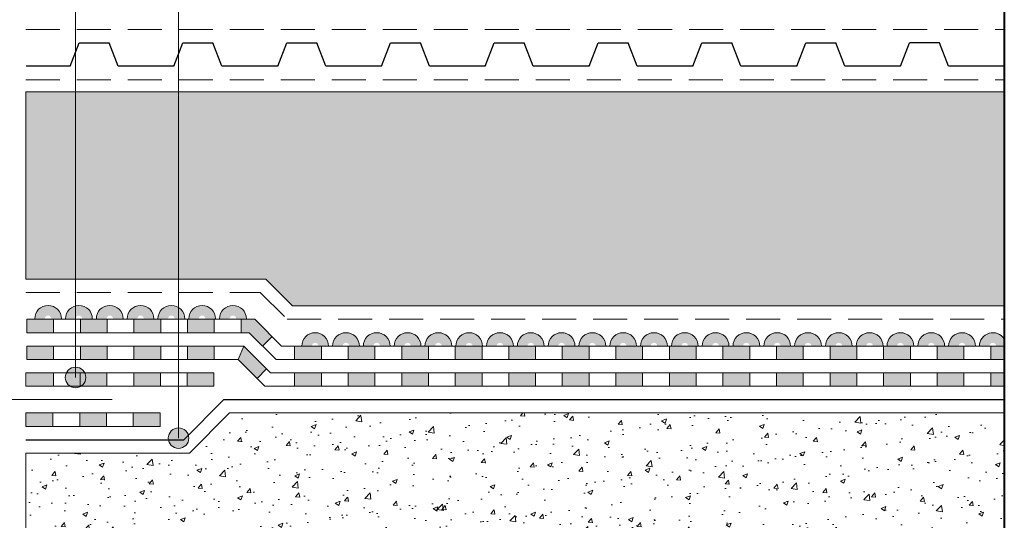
# Model space of a CAD drawing. Header units: metres. Extents: x 321 to 537, y 134 to 342.
# Tile 3 of 9: x 400 to 436, y 188 to 207. Entities that reach past the tile are written whole.
import ezdxf

# ---------------------------------------------------------------- set-up
doc = ezdxf.new("R2010")
doc.units = ezdxf.units.M
doc.header["$LTSCALE"] = 0.2
doc.linetypes.add('TRAZOS2', pattern=[9.524999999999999, 6.35, -3.175])
doc.layers.get('0').update_dxf_attribs({"lineweight": 13})
doc.layers.add('Sombreados', color=7, linetype='Continuous', lineweight=13)
doc.layers.add('Textos', color=7, linetype='Continuous')

msp = doc.modelspace()

# ---------------------------------------------------------------- hatches: boundary and pattern name
for points in [[(400.2558010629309, 195.4755107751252), (400.6331447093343, 195.4755107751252, -1), (400.8784574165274, 195.4755107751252), (401.2558010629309, 195.4755107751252, 1)], [(401.4063121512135, 195.4755107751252), (401.783655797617, 195.4755107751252, -1), (402.0289685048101, 195.4755107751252), (402.4063121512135, 195.4755107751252, 1)], [(402.5568232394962, 195.4755107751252), (402.9341668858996, 195.4755107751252, -1), (403.1794795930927, 195.4755107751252), (403.5568232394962, 195.4755107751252, 1)], [(403.7073343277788, 195.4755107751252), (404.0846779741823, 195.4755107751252, -1), (404.3299906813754, 195.4755107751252), (404.7073343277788, 195.4755107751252, 1)], [(404.8578454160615, 195.4755107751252), (405.2351890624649, 195.4755107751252, -1), (405.480501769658, 195.4755107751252), (405.8578454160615, 195.4755107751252, 1)], [(406.0083565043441, 195.4755107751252), (406.3857001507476, 195.4755107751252, -1), (406.6310128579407, 195.4755107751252), (407.0083565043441, 195.4755107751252, 1)], [(407.1588675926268, 195.4755107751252), (407.5362112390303, 195.4755107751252, -1), (407.7815239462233, 195.4755107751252), (408.1588675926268, 195.4755107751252, 1)], [(410.2287776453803, 194.4570964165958), (410.6061212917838, 194.4570964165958, -1), (410.8514339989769, 194.4570964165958), (411.2287776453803, 194.4570964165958, 1)], [(411.379288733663, 194.4570964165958), (411.7566323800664, 194.4570964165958, -1), (412.0019450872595, 194.4570964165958), (412.379288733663, 194.4570964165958, 1)], [(412.5297998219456, 194.4570964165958), (412.9071434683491, 194.4570964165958, -1), (413.1524561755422, 194.4570964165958), (413.5297998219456, 194.4570964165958, 1)], [(413.6803109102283, 194.4570964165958), (414.0576545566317, 194.4570964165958, -1), (414.3029672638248, 194.4570964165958), (414.6803109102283, 194.4570964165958, 1)], [(414.8308219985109, 194.4570964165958), (415.2081656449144, 194.4570964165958, -1), (415.4534783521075, 194.4570964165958), (415.8308219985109, 194.4570964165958, 1)], [(415.9813330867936, 194.4570964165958), (416.3586767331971, 194.4570964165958, -1), (416.6039894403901, 194.4570964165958), (416.9813330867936, 194.4570964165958, 1)], [(417.1318441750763, 194.4570964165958), (417.5091878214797, 194.4570964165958, -1), (417.7545005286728, 194.4570964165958), (418.1318441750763, 194.4570964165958, 1)], [(418.2823552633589, 194.4570964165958), (418.6596989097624, 194.4570964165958, -1), (418.9050116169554, 194.4570964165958), (419.2823552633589, 194.4570964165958, 1)], [(419.4328663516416, 194.4570964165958), (419.810209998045, 194.4570964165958, -1), (420.0555227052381, 194.4570964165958), (420.4328663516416, 194.4570964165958, 1)], [(420.5833774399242, 194.4570964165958), (420.9607210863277, 194.4570964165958, -1), (421.2060337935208, 194.4570964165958), (421.5833774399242, 194.4570964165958, 1)], [(421.7338885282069, 194.4570964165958), (422.1112321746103, 194.4570964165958, -1), (422.3565448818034, 194.4570964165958), (422.7338885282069, 194.4570964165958, 1)], [(422.8843996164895, 194.4570964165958), (423.261743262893, 194.4570964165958, -1), (423.5070559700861, 194.4570964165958), (423.8843996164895, 194.4570964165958, 1)], [(424.0349107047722, 194.4570964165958), (424.4122543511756, 194.4570964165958, -1), (424.6575670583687, 194.4570964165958), (425.0349107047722, 194.4570964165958, 1)], [(425.1854217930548, 194.4570964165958), (425.5627654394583, 194.4570964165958, -1), (425.8080781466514, 194.4570964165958), (426.1854217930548, 194.4570964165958, 1)], [(426.3359328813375, 194.4570964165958), (426.713276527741, 194.4570964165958, -1), (426.958589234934, 194.4570964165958), (427.3359328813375, 194.4570964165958, 1)], [(427.4864439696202, 194.4570964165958), (427.8637876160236, 194.4570964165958, -1), (428.1091003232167, 194.4570964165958), (428.4864439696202, 194.4570964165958, 1)], [(428.6369550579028, 194.4570964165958), (429.0142987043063, 194.4570964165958, -1), (429.2596114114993, 194.4570964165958), (429.6369550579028, 194.4570964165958, 1)], [(429.7874661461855, 194.4570964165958), (430.1648097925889, 194.4570964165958, -1), (430.410122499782, 194.4570964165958), (430.7874661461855, 194.4570964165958, 1)], [(430.9379772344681, 194.4570964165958), (431.3153208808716, 194.4570964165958, -1), (431.5606335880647, 194.4570964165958), (431.9379772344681, 194.4570964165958, 1)], [(432.0884883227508, 194.4570964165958), (432.4658319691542, 194.4570964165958, -1), (432.7111446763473, 194.4570964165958), (433.0884883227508, 194.4570964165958, 1)], [(433.2389994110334, 194.4570964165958), (433.6163430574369, 194.4570964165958, -1), (433.86165576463, 194.4570964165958), (434.2389994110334, 194.4570964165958, 1)], [(434.3895104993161, 194.4570964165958), (434.7668541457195, 194.4570964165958, -1), (435.0121668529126, 194.4570964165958), (435.3895104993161, 194.4570964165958, 1)]]:
    msp.add_hatch(color=1).paths.add_polyline_path(points)
at = {"layer": 'Sombreados'}
h = msp.add_hatch(dxfattribs=at)
h.set_pattern_fill('HONEY', color=256, scale=0.25, angle=90, style=0)
h.set_pattern_definition([(90, (0, -4.793185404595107), (-0.6874074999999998, 1.190625), [0.79375, -1.5875]), (209.9999999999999, (0, -4.793185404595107), (-0.6874077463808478, -1.190624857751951), [0.79375, -1.5875]), (150, (0, -4.793185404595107), (-1.374815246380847, 1.422480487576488e-07), [-1.5875, 0.79375])])
h.paths.add_polyline_path([(391.4953050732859, 203.957096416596), (354.9608895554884, 203.957096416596), (354.9608895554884, 195.9570964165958), (381.5328371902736, 195.9570964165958), (382.5338494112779, 196.9570964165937), (391.4953050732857, 196.9570964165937)])
h.paths.add_polyline_path([(436.4608895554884, 203.957096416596), (399.926474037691, 203.957096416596), (399.9264740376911, 196.9570964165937), (408.8879296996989, 196.9570964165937), (409.8889419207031, 195.9570964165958), (436.4608895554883, 195.9570964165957)])
h = msp.add_hatch(color=1, dxfattribs=at)
h.paths.add_polyline_path([(400.9608895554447, 195.4570964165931), (399.9608895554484, 195.4570964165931), (399.9608895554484, 194.9570964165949), (400.9608895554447, 194.9570964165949)])
h.paths.add_polyline_path([(402.9608895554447, 195.4570964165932), (401.9608895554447, 195.4570964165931), (401.9608895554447, 194.9570964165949), (402.9608895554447, 194.9570964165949)])
h.paths.add_polyline_path([(404.960889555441, 195.4570964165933), (403.9608895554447, 195.4570964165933), (403.9608895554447, 194.9570964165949), (404.9608895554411, 194.9570964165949)])
h.paths.add_polyline_path([(406.960889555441, 195.4570964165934), (405.960889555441, 195.4570964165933), (405.960889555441, 194.9570964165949), (406.960889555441, 194.9570964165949)])
h.paths.add_polyline_path([(408.4740124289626, 195.4570964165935), (407.9608895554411, 195.4570964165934), (407.9608895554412, 194.9570964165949), (408.2670537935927, 194.9570964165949), (408.7675599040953, 194.4570964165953), (409.1209344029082, 194.8108286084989)])
h.paths.add_polyline_path([(410.9608895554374, 194.4570964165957), (409.9608895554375, 194.4570964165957), (409.9608895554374, 193.9570964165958), (410.9608895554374, 193.9570964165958)])
h.paths.add_polyline_path([(412.9608895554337, 194.4570964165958), (411.9608895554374, 194.4570964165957), (411.9608895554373, 193.9570964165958), (412.9608895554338, 193.9570964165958)])
h.paths.add_polyline_path([(414.9608895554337, 194.4570964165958), (413.9608895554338, 194.4570964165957), (413.9608895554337, 193.9570964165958), (414.9608895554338, 193.9570964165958)])
h.paths.add_polyline_path([(416.9608895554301, 194.4570964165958), (415.9608895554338, 194.4570964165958), (415.9608895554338, 193.9570964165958), (416.9608895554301, 193.9570964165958)])
h.paths.add_polyline_path([(418.9608895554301, 194.4570964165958), (417.9608895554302, 194.4570964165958), (417.9608895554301, 193.9570964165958), (418.9608895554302, 193.9570964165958)])
h.paths.add_polyline_path([(420.9608895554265, 194.4570964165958), (419.9608895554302, 194.4570964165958), (419.9608895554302, 193.9570964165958), (420.9608895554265, 193.9570964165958)])
h.paths.add_polyline_path([(422.9608895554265, 194.4570964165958), (421.9608895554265, 194.4570964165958), (421.9608895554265, 193.9570964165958), (422.9608895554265, 193.9570964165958)])
h.paths.add_polyline_path([(424.9608895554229, 194.4570964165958), (423.9608895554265, 194.4570964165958), (423.9608895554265, 193.9570964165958), (424.9608895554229, 193.9570964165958)])
h.paths.add_polyline_path([(426.9608895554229, 194.4570964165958), (425.9608895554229, 194.4570964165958), (425.9608895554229, 193.9570964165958), (426.9608895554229, 193.9570964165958)])
h.paths.add_polyline_path([(428.9608895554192, 194.4570964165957), (427.9608895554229, 194.4570964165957), (427.9608895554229, 193.9570964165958), (428.9608895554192, 193.9570964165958)])
h.paths.add_polyline_path([(430.9608895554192, 194.4570964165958), (429.9608895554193, 194.4570964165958), (429.9608895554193, 193.9570964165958), (430.9608895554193, 193.9570964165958)])
h.paths.add_polyline_path([(432.9608895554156, 194.4570964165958), (431.9608895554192, 194.4570964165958), (431.9608895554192, 193.9570964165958), (432.9608895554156, 193.9570964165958)])
h.paths.add_polyline_path([(434.9608895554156, 194.4570964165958), (433.9608895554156, 194.4570964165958), (433.9608895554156, 193.9570964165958), (434.9608895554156, 193.9570964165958)])
h.paths.add_polyline_path([(436.4608895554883, 194.4570964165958), (435.9608895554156, 194.4570964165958), (435.9608895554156, 193.9570964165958), (436.4608895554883, 193.9570964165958)])
msp.add_hatch(color=1, dxfattribs=at).paths.add_polyline_path([(436.4608895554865, 194.7270411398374, 0.7489389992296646), (435.5400215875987, 194.4570964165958), (435.9173652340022, 194.4570964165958, -1), (436.1626779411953, 194.4570964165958), (436.4608895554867, 194.457096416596)])
h = msp.add_hatch(color=1, dxfattribs=at)
h.paths.add_polyline_path([(435.9608895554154, 193.4570964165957), (436.4608895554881, 193.4570964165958), (436.4608895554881, 192.9570964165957), (435.9608895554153, 192.9570964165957)])
h.paths.add_polyline_path([(433.9608895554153, 193.4570964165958), (434.9608895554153, 193.4570964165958), (434.9608895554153, 192.9570964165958), (433.9608895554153, 192.9570964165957)])
h.paths.add_polyline_path([(431.960889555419, 193.4570964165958), (432.9608895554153, 193.4570964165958), (432.9608895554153, 192.9570964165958), (431.9608895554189, 192.9570964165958)])
h.paths.add_polyline_path([(429.960889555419, 193.4570964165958), (430.960889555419, 193.4570964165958), (430.960889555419, 192.9570964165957), (429.960889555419, 192.9570964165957)])
h.paths.add_polyline_path([(427.9608895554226, 193.4570964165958), (428.960889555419, 193.4570964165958), (428.9608895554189, 192.9570964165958), (427.9608895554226, 192.9570964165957)])
h.paths.add_polyline_path([(425.9608895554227, 193.4570964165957), (426.9608895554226, 193.4570964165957), (426.9608895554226, 192.9570964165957), (425.9608895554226, 192.9570964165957)])
h.paths.add_polyline_path([(423.9608895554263, 193.4570964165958), (424.9608895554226, 193.4570964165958), (424.9608895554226, 192.9570964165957), (423.9608895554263, 192.9570964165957)])
h.paths.add_polyline_path([(421.9608895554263, 193.4570964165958), (422.9608895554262, 193.4570964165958), (422.9608895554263, 192.9570964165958), (421.9608895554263, 192.9570964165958)])
h.paths.add_polyline_path([(419.9608895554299, 193.4570964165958), (420.9608895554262, 193.4570964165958), (420.9608895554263, 192.9570964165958), (419.9608895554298, 192.9570964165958)])
h.paths.add_polyline_path([(417.96088955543, 193.4570964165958), (418.9608895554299, 193.4570964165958), (418.9608895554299, 192.9570964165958), (417.9608895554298, 192.9570964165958)])
h.paths.add_polyline_path([(415.9608895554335, 193.4570964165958), (416.9608895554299, 193.4570964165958), (416.9608895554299, 192.9570964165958), (415.9608895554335, 192.9570964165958)])
h.paths.add_polyline_path([(413.9608895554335, 193.4570964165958), (414.9608895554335, 193.4570964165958), (414.9608895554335, 192.9570964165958), (413.9608895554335, 192.9570964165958)])
h.paths.add_polyline_path([(411.9608895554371, 193.4570964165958), (412.9608895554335, 193.4570964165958), (412.9608895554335, 192.9570964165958), (411.9608895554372, 192.9570964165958)])
h.paths.add_polyline_path([(409.9608895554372, 193.4570964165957), (410.9608895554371, 193.4570964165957), (410.9608895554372, 192.9570964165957), (409.9608895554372, 192.9570964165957)])
h.paths.add_polyline_path([(407.8531365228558, 193.9570964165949), (408.0600951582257, 194.4570964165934), (408.9141851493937, 193.6038700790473), (408.5608106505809, 193.2501378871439)])
h.paths.add_polyline_path([(405.9608895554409, 194.4570964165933), (406.9608895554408, 194.4570964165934), (406.9608895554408, 193.9570964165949), (405.9608895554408, 193.9570964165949)])
h.paths.add_polyline_path([(403.9608895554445, 194.4570964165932), (404.9608895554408, 194.4570964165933), (404.9608895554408, 193.9570964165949), (403.9608895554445, 193.9570964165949)])
h.paths.add_polyline_path([(401.9608895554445, 194.4570964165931), (402.9608895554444, 194.4570964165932), (402.9608895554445, 193.9570964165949), (401.9608895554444, 193.9570964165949)])
h.paths.add_polyline_path([(399.960889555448, 194.457096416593), (400.9608895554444, 194.4570964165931), (400.9608895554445, 193.9570964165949), (399.960889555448, 193.9570964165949)])
at = {"layer": 'Sombreados', "lineweight": 13}
h = msp.add_hatch(color=1, dxfattribs=at)
h.paths.add_polyline_path([(406.9507599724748, 193.4570964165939), (405.9507599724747, 193.457096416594), (405.9507599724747, 192.9570964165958), (406.9507599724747, 192.9570964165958)])
h.paths.add_polyline_path([(404.9507599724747, 193.457096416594), (403.9507599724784, 193.4570964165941), (403.9507599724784, 192.9570964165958), (404.9507599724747, 192.9570964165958)])
h.paths.add_polyline_path([(402.9507599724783, 193.4570964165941), (401.9507599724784, 193.4570964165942), (401.9507599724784, 192.9570964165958), (402.9507599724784, 192.9570964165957)])
h.paths.add_polyline_path([(400.9507599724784, 193.4570964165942), (399.950759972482, 193.4570964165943), (399.950759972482, 192.9570964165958), (400.9507599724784, 192.9570964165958)])
at = {"layer": 'Sombreados'}
h = msp.add_hatch(color=1, dxfattribs=at)
h.paths.add_polyline_path([(391.4953050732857, 191.9570964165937), (390.4870889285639, 191.9570964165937), (390.4870889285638, 191.4570964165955), (391.4953050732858, 191.4570964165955)])
h.paths.add_polyline_path([(389.4870889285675, 191.9570964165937), (388.4870889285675, 191.9570964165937), (388.4870889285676, 191.4570964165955), (389.4870889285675, 191.4570964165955)])
h.paths.add_polyline_path([(387.4870889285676, 191.9570964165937), (386.4870889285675, 191.9570964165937), (386.4870889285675, 191.4570964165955), (387.4870889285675, 191.4570964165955)])
h.paths.add_polyline_path([(400.9346901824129, 191.9570964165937), (399.9264740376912, 191.9570964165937), (399.9264740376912, 191.4570964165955), (400.934690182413, 191.4570964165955)])
h.paths.add_polyline_path([(402.9346901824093, 191.9570964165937), (401.9346901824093, 191.9570964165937), (401.9346901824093, 191.4570964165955), (402.9346901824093, 191.4570964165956)])
h.paths.add_polyline_path([(404.9346901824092, 191.9570964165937), (403.9346901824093, 191.9570964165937), (403.9346901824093, 191.4570964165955), (404.9346901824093, 191.4570964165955)])
h = msp.add_hatch(dxfattribs=at)
h.set_pattern_fill('AR-CONC', color=256, scale=0.01, style=0)
h.set_pattern_definition([(49.99999999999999, (0, -17.78568919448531), (1.82184668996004, -0.1593908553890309), [0.1905, -2.0955]), (355, (0, -17.78568919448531), (-0.3524282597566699, 1.9105664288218), [0.1524, -1.6764]), (100.451, (0.15182, -17.79897169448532), (1.469425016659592, 1.751166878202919), [0.1619, -1.7809]), (46.18420000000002, (0, -17.27768919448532), (2.710790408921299, -0.4204232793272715), [0.2857499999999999, -3.14325]), (96.6356, (0.225899, -17.31272419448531), (2.374042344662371, 2.474255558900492), [0.24285, -2.67135]), (351.1840000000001, (0, -17.27768919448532), (2.374046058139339, 2.474251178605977), [0.2286, -2.5146]), (21, (0.254, -17.40468919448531), (1.516148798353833, -1.022655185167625), [0.1905, -2.0955]), (326.0000000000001, (0.254, -17.40468919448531), (0.6180202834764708, 1.841879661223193), [0.1524, -1.6764]), (71.4514, (0.380345, -17.48991019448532), (2.134164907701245, 0.8192285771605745), [0.1619, -1.7809]), (37.50000000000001, (0, -17.78568919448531), (0.03088603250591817, 0.8455503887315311), [0, -1.65608, 0, -1.7018, 0, -1.68275]), (7.499999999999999, (0, -17.78568919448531), (0.6681966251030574, 1.001805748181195), [0, -0.9702799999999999, 0, -1.61798, 0, -0.6413500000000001]), (327.5, (-0.5664199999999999, -17.78568919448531), (1.355905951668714, -0.05728743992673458), [0, -0.635, 0, -1.9812, 0, -2.6289]), (317.5, (-0.82042, -17.78568919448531), (1.48129181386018, 0.2542649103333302), [0, -0.8255, 0, -1.31572, 0, -1.8669])])
h.paths.add_polyline_path([(436.4608895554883, 191.9570964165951), (407.5267832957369, 191.9570964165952), (406.0310531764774, 190.4628787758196), (399.9264740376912, 190.4628787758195), (399.9264740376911, 186.957096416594), (436.4608895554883, 186.957096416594)])
at = {"layer": 'Textos', "lineweight": 18}
for points in [[(402.1635884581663, 193.2862003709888, 1), (401.3966745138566, 193.2862003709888, 1)], [(406.0109116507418, 191.0179418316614, 1), (405.2439977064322, 191.0179418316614, 1)]]:
    msp.add_hatch(color=256, dxfattribs=at).paths.add_polyline_path(points)

# ---------------------------------------------------------------- linework, layer by layer
at = {"linetype": 'TRAZOS2', "lineweight": 20}
for p, q in [((399.9269865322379, 206.2855519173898), (436.4594093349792, 206.2855519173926)), ((399.926474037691, 204.4), (436.4588968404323, 204.4000000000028)), ((399.9264740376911, 196.4570964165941), (408.6809710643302, 196.4570964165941)), ((408.6809710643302, 196.4570964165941), (409.6819832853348, 195.4570964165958)), ((409.6819832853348, 195.4570964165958), (436.4608895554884, 195.4570964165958))]:
    msp.add_line(p, q, dxfattribs=at)
at = {"lineweight": 25}
for p, q in [((401.576273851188, 204.9114093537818), (401.9125818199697, 205.7762105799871)), ((401.9125818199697, 205.7762105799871), (403.0336098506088, 205.7762105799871)), ((403.3699178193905, 204.9114093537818), (403.0336098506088, 205.7762105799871)), ((405.4531808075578, 204.9114093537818), (405.7894887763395, 205.7762105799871)), ((405.7894887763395, 205.7762105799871), (406.9105168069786, 205.7762105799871)), ((407.2468247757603, 204.9114093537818), (406.9105168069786, 205.7762105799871)), ((409.3300877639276, 204.9114093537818), (409.6663957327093, 205.7762105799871)), ((409.6663957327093, 205.7762105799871), (410.7874237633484, 205.7762105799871)), ((411.1237317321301, 204.9114093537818), (410.7874237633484, 205.7762105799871)), ((413.2069947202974, 204.9114093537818), (413.5433026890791, 205.7762105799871)), ((413.5433026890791, 205.7762105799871), (414.6643307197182, 205.7762105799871)), ((415.0006386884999, 204.9114093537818), (414.6643307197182, 205.7762105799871)), ((417.0839016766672, 204.9114093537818), (417.4202096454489, 205.7762105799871)), ((417.4202096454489, 205.7762105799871), (418.541237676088, 205.7762105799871)), ((418.8775456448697, 204.9114093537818), (418.541237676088, 205.7762105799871)), ((420.9608086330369, 204.9114093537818), (421.2971166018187, 205.7762105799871)), ((421.2971166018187, 205.7762105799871), (422.4181446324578, 205.7762105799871)), ((422.7544526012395, 204.9114093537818), (422.4181446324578, 205.7762105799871)), ((424.8377155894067, 204.9114093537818), (425.1740235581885, 205.7762105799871)), ((425.1740235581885, 205.7762105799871), (426.2950515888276, 205.7762105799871)), ((426.6313595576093, 204.9114093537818), (426.2950515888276, 205.7762105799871)), ((428.7146225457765, 204.9114093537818), (429.0509305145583, 205.7762105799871)), ((429.0509305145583, 205.7762105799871), (430.1719585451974, 205.7762105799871)), ((430.5082665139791, 204.9114093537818), (430.1719585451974, 205.7762105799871)), ((432.5915295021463, 204.9114093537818), (432.9278374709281, 205.7762105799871)), ((434.0488655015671, 205.7762105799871), (432.9278374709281, 205.7762105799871)), ((401.576273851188, 204.9114093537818), (399.9340209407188, 204.9114093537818)), ((405.4531808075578, 204.9114093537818), (403.3699178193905, 204.9114093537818)), ((409.3300877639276, 204.9114093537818), (407.2468247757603, 204.9114093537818)), ((413.2069947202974, 204.9114093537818), (411.1237317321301, 204.9114093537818)), ((417.0839016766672, 204.9114093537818), (415.0006386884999, 204.9114093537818)), ((420.9608086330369, 204.9114093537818), (418.8775456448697, 204.9114093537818)), ((424.8377155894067, 204.9114093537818), (422.7544526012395, 204.9114093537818)), ((428.7146225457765, 204.9114093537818), (426.6313595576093, 204.9114093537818)), ((432.5915295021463, 204.9114093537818), (430.5082665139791, 204.9114093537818)), ((436.4684364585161, 204.9114093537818), (434.3851734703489, 204.9114093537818)), ((407.3198246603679, 192.4570964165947), (405.8183063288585, 190.9570964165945)), ((407.3198246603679, 192.4570964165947), (436.4608895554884, 192.4570964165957)), ((399.9264740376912, 190.9570964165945), (405.8183063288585, 190.9570964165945))]:
    msp.add_line(p, q, dxfattribs=at)
for p, q in [((399.926474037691, 203.957096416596), (399.926474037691, 196.9570964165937)), ((399.926474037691, 203.957096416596), (436.4608895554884, 203.957096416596)), ((407.5267832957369, 191.9570964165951), (406.0310531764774, 190.4628787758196)), ((407.5267832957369, 191.9570964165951), (436.4608895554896, 191.9570964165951)), ((399.9264740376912, 190.4628787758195), (399.9264740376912, 181.9575306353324)), ((399.9264740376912, 190.4628787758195), (406.0310531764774, 190.4628787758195))]:
    msp.add_line(p, q)
at = {"lineweight": 13}
for p, q in [((399.9264740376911, 196.9570964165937), (408.8879296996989, 196.9570964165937)), ((408.8879296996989, 196.9570964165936), (409.8889419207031, 195.9570964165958)), ((409.8889419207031, 195.9570964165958), (436.4608895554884, 195.9570964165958))]:
    msp.add_line(p, q, dxfattribs=at)
at = {"color": 1, "lineweight": 13}
for p, q in [((399.9608895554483, 194.9570964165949), (399.9608895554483, 195.4570964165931)), ((399.9608895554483, 195.4570964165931), (408.4740124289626, 195.4570964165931)), ((408.4740124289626, 195.4570964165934), (409.4750246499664, 194.4570964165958)), ((408.2670537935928, 194.9570964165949), (399.9608895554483, 194.9570964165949)), ((409.268066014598, 193.9570964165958), (408.2670537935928, 194.9570964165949)), ((408.7675599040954, 194.4570964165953), (409.1209344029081, 194.8108286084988)), ((399.9608895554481, 193.9570964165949), (399.9608895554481, 194.4570964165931)), ((399.9608895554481, 194.4570964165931), (408.0600951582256, 194.4570964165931)), ((409.0611073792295, 193.4570964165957), (408.0600951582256, 194.4570964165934)), ((409.4750246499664, 194.4570964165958), (436.4608895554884, 194.4570964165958)), ((407.8531365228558, 193.9570964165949), (399.9608895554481, 193.9570964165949)), ((408.8541487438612, 192.9570964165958), (407.8531365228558, 193.9570964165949)), ((409.268066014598, 193.9570964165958), (436.4608895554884, 193.9570964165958)), ((408.5608106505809, 193.2501378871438), (408.9141851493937, 193.6038700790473)), ((409.0611073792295, 193.4570964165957), (436.4608895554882, 193.4570964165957)), ((408.8541487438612, 192.9570964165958), (436.4608895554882, 192.9570964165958))]:
    msp.add_line(p, q, dxfattribs=at)
at = {"lineweight": 20}
msp.add_line((398.3294310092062, 192.4570964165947), (403.153714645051, 192.4570964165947), dxfattribs=at)
at = {"lineweight": 40}
msp.add_lwpolyline([(354.9608895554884, 237.1332900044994), (436.4608895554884, 237.1332900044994), (436.4608895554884, 167.7317819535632), (354.9608895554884, 167.7317819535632)], close=True, dxfattribs=at)
msp.add_lwpolyline([(354.9608895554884, 237.1332900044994), (436.4608895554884, 237.1332900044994), (436.4608895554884, 167.7317819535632), (354.9608895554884, 167.7317819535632)], close=True, dxfattribs=at)
at = {"lineweight": 25}
msp.add_lwpolyline([(434.3851734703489, 204.9114093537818), (434.0488655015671, 205.7762105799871)], dxfattribs=at)
at = {"color": 1, "lineweight": 13}
for points in [[(400.9608895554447, 194.9570964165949), (400.9608895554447, 195.4570964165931)], [(401.9608895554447, 194.9570964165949), (401.9608895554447, 195.4570964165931)], [(402.9608895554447, 194.9570964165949), (402.9608895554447, 195.4570964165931)], [(403.9608895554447, 194.9570964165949), (403.9608895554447, 195.4570964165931)], [(404.960889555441, 194.9570964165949), (404.960889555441, 195.4570964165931)], [(405.960889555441, 194.9570964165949), (405.960889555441, 195.4570964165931)], [(406.960889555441, 194.9570964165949), (406.960889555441, 195.4570964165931)], [(407.960889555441, 194.9570964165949), (407.960889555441, 195.4570964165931)], [(400.9608895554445, 193.9570964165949), (400.9608895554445, 194.4570964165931)], [(401.9608895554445, 193.9570964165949), (401.9608895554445, 194.4570964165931)], [(402.9608895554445, 193.9570964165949), (402.9608895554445, 194.4570964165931)], [(403.9608895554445, 193.9570964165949), (403.9608895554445, 194.4570964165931)], [(404.9608895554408, 193.9570964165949), (404.9608895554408, 194.4570964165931)], [(405.9608895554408, 193.9570964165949), (405.9608895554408, 194.4570964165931)], [(406.9608895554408, 193.9570964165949), (406.9608895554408, 194.4570964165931)], [(407.8531365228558, 193.9570964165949), (408.0600951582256, 194.4570964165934)], [(409.9608895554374, 193.9570964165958), (409.9608895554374, 194.457096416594)], [(410.9608895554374, 193.9570964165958), (410.9608895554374, 194.457096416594)], [(411.9608895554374, 193.9570964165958), (411.9608895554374, 194.457096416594)], [(412.9608895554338, 193.9570964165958), (412.9608895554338, 194.457096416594)], [(413.9608895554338, 193.9570964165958), (413.9608895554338, 194.457096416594)], [(414.9608895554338, 193.9570964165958), (414.9608895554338, 194.457096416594)], [(415.9608895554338, 193.9570964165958), (415.9608895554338, 194.457096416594)], [(416.9608895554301, 193.9570964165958), (416.9608895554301, 194.457096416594)], [(417.9608895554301, 193.9570964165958), (417.9608895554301, 194.457096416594)], [(418.9608895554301, 193.9570964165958), (418.9608895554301, 194.457096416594)], [(419.9608895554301, 193.9570964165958), (419.9608895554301, 194.457096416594)], [(420.9608895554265, 193.9570964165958), (420.9608895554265, 194.457096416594)], [(421.9608895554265, 193.9570964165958), (421.9608895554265, 194.457096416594)], [(422.9608895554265, 193.9570964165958), (422.9608895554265, 194.457096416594)], [(423.9608895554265, 193.9570964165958), (423.9608895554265, 194.457096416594)], [(424.9608895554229, 193.9570964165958), (424.9608895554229, 194.457096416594)], [(425.9608895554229, 193.9570964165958), (425.9608895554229, 194.457096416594)], [(426.9608895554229, 193.9570964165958), (426.9608895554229, 194.457096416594)], [(427.9608895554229, 193.9570964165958), (427.9608895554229, 194.457096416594)], [(428.9608895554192, 193.9570964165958), (428.9608895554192, 194.457096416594)], [(429.9608895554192, 193.9570964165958), (429.9608895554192, 194.457096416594)], [(430.9608895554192, 193.9570964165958), (430.9608895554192, 194.457096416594)], [(431.9608895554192, 193.9570964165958), (431.9608895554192, 194.457096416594)], [(432.9608895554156, 193.9570964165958), (432.9608895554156, 194.457096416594)], [(433.9608895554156, 193.9570964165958), (433.9608895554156, 194.457096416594)], [(434.9608895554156, 193.9570964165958), (434.9608895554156, 194.457096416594)], [(435.9608895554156, 193.9570964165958), (435.9608895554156, 194.457096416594)], [(399.926474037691, 192.9570964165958), (399.926474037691, 193.4570964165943)], [(399.926474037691, 192.9570964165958), (406.9507599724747, 192.9570964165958), (406.9507599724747, 193.4570964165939), (399.926474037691, 193.4570964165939)], [(400.9507599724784, 192.9570964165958), (400.9507599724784, 193.4570964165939)], [(401.9507599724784, 192.9570964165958), (401.9507599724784, 193.4570964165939)], [(402.9507599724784, 192.9570964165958), (402.9507599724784, 193.4570964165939)], [(403.9507599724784, 192.9570964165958), (403.9507599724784, 193.4570964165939)], [(404.9507599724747, 192.9570964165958), (404.9507599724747, 193.4570964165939)], [(405.9507599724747, 192.9570964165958), (405.9507599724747, 193.4570964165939)], [(409.9608895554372, 192.9570964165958), (409.9608895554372, 193.457096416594)], [(410.9608895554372, 192.9570964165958), (410.9608895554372, 193.457096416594)], [(411.9608895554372, 192.9570964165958), (411.9608895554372, 193.457096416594)], [(412.9608895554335, 192.9570964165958), (412.9608895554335, 193.457096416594)], [(413.9608895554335, 192.9570964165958), (413.9608895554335, 193.457096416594)], [(414.9608895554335, 192.9570964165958), (414.9608895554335, 193.457096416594)], [(415.9608895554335, 192.9570964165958), (415.9608895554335, 193.457096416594)], [(416.9608895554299, 192.9570964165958), (416.9608895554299, 193.457096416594)], [(417.9608895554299, 192.9570964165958), (417.9608895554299, 193.457096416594)], [(418.9608895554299, 192.9570964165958), (418.9608895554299, 193.457096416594)], [(419.9608895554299, 192.9570964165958), (419.9608895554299, 193.457096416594)], [(420.9608895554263, 192.9570964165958), (420.9608895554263, 193.457096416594)], [(421.9608895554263, 192.9570964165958), (421.9608895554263, 193.457096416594)], [(422.9608895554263, 192.9570964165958), (422.9608895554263, 193.457096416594)], [(423.9608895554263, 192.9570964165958), (423.9608895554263, 193.457096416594)], [(424.9608895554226, 192.9570964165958), (424.9608895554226, 193.457096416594)], [(425.9608895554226, 192.9570964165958), (425.9608895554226, 193.457096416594)], [(426.9608895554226, 192.9570964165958), (426.9608895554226, 193.457096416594)], [(427.9608895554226, 192.9570964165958), (427.9608895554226, 193.457096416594)], [(428.960889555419, 192.9570964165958), (428.960889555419, 193.457096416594)], [(429.960889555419, 192.9570964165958), (429.960889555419, 193.457096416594)], [(430.960889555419, 192.9570964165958), (430.960889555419, 193.457096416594)], [(431.960889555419, 192.9570964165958), (431.960889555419, 193.457096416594)], [(432.9608895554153, 192.9570964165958), (432.9608895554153, 193.457096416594)], [(433.9608895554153, 192.9570964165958), (433.9608895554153, 193.457096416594)], [(434.9608895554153, 192.9570964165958), (434.9608895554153, 193.457096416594)], [(435.9608895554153, 192.9570964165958), (435.9608895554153, 193.457096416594)], [(399.9264740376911, 191.9570964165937), (404.9346901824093, 191.9570964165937), (404.9346901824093, 191.4570964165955), (399.9264740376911, 191.4570964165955)], [(399.9264740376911, 191.4570964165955), (399.9264740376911, 191.9570964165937)], [(400.9346901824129, 191.4570964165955), (400.9346901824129, 191.9570964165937)], [(401.9346901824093, 191.4570964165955), (401.9346901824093, 191.9570964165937)], [(402.9346901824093, 191.4570964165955), (402.9346901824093, 191.9570964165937)], [(403.9346901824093, 191.4570964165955), (403.9346901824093, 191.9570964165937)]]:
    msp.add_lwpolyline(points, dxfattribs=at)
for centre, start in [((400.7558010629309, 195.4755107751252), 0), ((401.9063121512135, 195.4755107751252), 0), ((403.0568232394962, 195.4755107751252), 0), ((404.2073343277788, 195.4755107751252), 0), ((405.3578454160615, 195.4755107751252), 0), ((406.5083565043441, 195.4755107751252), 0), ((407.6588675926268, 195.4755107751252), 0), ((410.7287776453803, 194.4570964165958), 0), ((411.879288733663, 194.4570964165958), 0), ((413.0297998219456, 194.4570964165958), 0), ((414.1803109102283, 194.4570964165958), 0), ((415.3308219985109, 194.4570964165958), 0), ((416.4813330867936, 194.4570964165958), 0), ((417.6318441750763, 194.4570964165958), 0), ((418.7823552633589, 194.4570964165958), 0), ((419.9328663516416, 194.4570964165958), 0), ((421.0833774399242, 194.4570964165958), 0), ((422.2338885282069, 194.4570964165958), 0), ((423.3843996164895, 194.4570964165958), 0), ((424.5349107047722, 194.4570964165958), 0), ((425.6854217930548, 194.4570964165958), 0), ((426.8359328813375, 194.4570964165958), 0), ((427.9864439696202, 194.4570964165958), 0), ((429.1369550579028, 194.4570964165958), 0), ((430.2874661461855, 194.4570964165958), 0), ((431.4379772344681, 194.4570964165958), 0), ((432.5884883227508, 194.4570964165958), 0), ((433.7389994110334, 194.4570964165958), 0), ((434.8895104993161, 194.4570964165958), 0), ((436.0400215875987, 194.4570964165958), 32.67611330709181)]:
    msp.add_arc(centre, 0.5, start, 180, dxfattribs=at)
at = {"layer": 'Textos', "lineweight": 18}
for p, q in [((401.7801314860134, 193.2862003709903), (401.7801314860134, 225.7439743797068)), ((405.627454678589, 191.0179418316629), (405.627454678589, 225.7439743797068))]:
    msp.add_line(p, q, dxfattribs=at)
for centre in [(401.7801314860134, 193.2862003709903), (405.627454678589, 191.0179418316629)]:
    msp.add_circle(centre, 0.383456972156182, dxfattribs=at)

doc.saveas('drawing.dxf')
